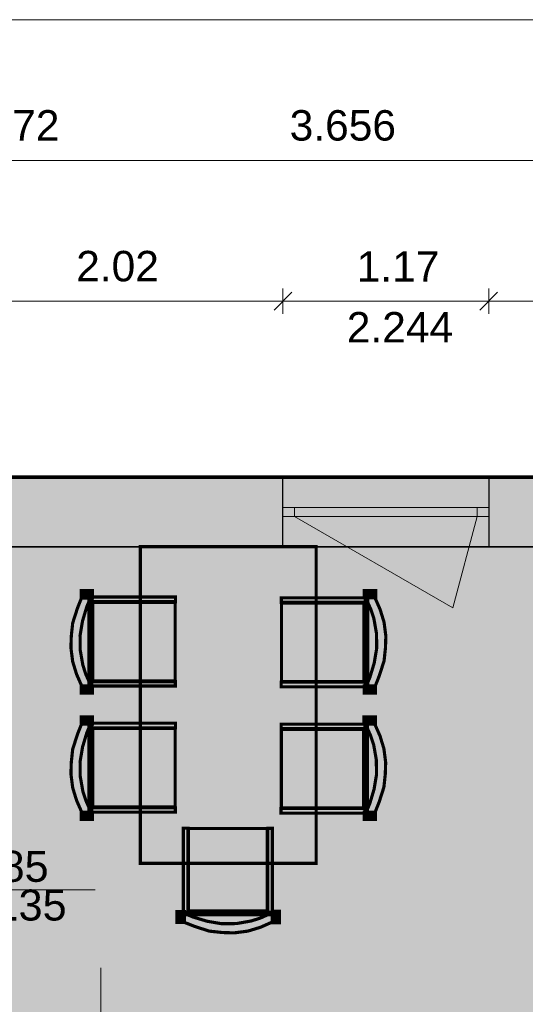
# Model space of a CAD drawing. Header units: millimetres. Extents: x 2988 to 41000, y -28700 to -5172.
# Tile 4 of 9: x 10956 to 13831, y -11568 to -5972. Entities that reach past the tile are written whole.
import ezdxf

# ---------------------------------------------------------------- set-up
doc = ezdxf.new("R2010")
doc.units = ezdxf.units.MM
doc.header["$MEASUREMENT"] = 0

msp = doc.modelspace()

# ---------------------------------------------------------------- hatches: boundary and pattern name
at = {"true_color": 0xeaeaea}
h = msp.add_hatch(color=254, dxfattribs=at)
h.paths.add_polyline_path([(7188, -8572), (25488, -8572), (25488, -16012), (20738, -16012), (20738, -15670), (16688, -15670), (16688, -15328), (11938, -15328), (11938, -14987), (7188, -14987)])
h.paths.add_polyline_path([(20869, -12905), (18799, -12905), (18799, -15275), (20869, -15275)])
at = {"true_color": 0x804000}
msp.add_hatch(color=36, dxfattribs=at).paths.add_polyline_path([(7188, -8572), (25488, -8572), (25093, -8967), (19361, -8967), (19189, -8967), (17289, -8967), (17083, -8967), (16819, -8967), (16613, -8967), (14713, -8967), (14541, -8967), (10885, -8967), (10713, -8967), (7583, -8967)])
at = {"true_color": 0xeaeaea}
msp.add_hatch(color=254, dxfattribs=at).paths.add_polyline_path([(12453, -8572), (13623, -8572), (13623, -8967), (12453, -8967)])
at = {"true_color": 0xffffd2}
msp.add_hatch(color=7, dxfattribs=at).paths.add_polyline_path([(15619, -11441), (15619, -12641), (15187, -12641), (15187, -12773), (15487, -12773), (15487, -14933), (12333, -14933), (12333, -14592), (12333, -11860), (10885, -11860), (10885, -8967), (14541, -8967), (14541, -11269), (13891, -11269), (13891, -11441)])
at = {"true_color": 0xf0ebe6}
for points in [[(12642, -10767), (11642, -10767), (11642, -8967), (12642, -8967)], [(11361, -9746), (11361, -9273), (11834, -9270), (11816, -9292), (11707, -9298), (11587, -9289), (11420, -9286), (11379, -9289), (11379, -9374), (11378, -9566), (11372, -9684), (11375, -9716), (11411, -9724), (11482, -9716), (11601, -9727), (11735, -9719), (11822, -9724), (11830, -9748)], [(12924, -9271), (12924, -9744), (12451, -9747), (12469, -9725), (12578, -9719), (12698, -9728), (12865, -9731), (12906, -9728), (12906, -9643), (12907, -9451), (12913, -9333), (12910, -9301), (12874, -9293), (12803, -9301), (12684, -9290), (12550, -9298), (12463, -9293), (12455, -9269)], [(11361, -10463), (11361, -9990), (11834, -9987), (11816, -10009), (11707, -10015), (11587, -10006), (11420, -10003), (11379, -10006), (11379, -10091), (11378, -10283), (11372, -10401), (11375, -10433), (11411, -10441), (11482, -10433), (11601, -10444), (11735, -10436), (11822, -10441), (11830, -10465)], [(12923, -9989), (12923, -10462), (12450, -10465), (12468, -10443), (12577, -10437), (12697, -10446), (12864, -10449), (12905, -10446), (12905, -10361), (12906, -10169), (12912, -10051), (12909, -10019), (12873, -10011), (12802, -10019), (12683, -10008), (12549, -10016), (12462, -10011), (12454, -9987)], [(12379, -11048), (11906, -11048), (11903, -10575), (11925, -10593), (11931, -10702), (11922, -10822), (11919, -10989), (11922, -11030), (12007, -11030), (12199, -11031), (12317, -11037), (12349, -11034), (12357, -10998), (12349, -10927), (12360, -10808), (12352, -10674), (12357, -10587), (12381, -10579)]]:
    msp.add_hatch(color=7, dxfattribs=at).paths.add_polyline_path(points)
at = {"true_color": 0xdccdb9}
for points in [[(11306, -9259), (11306, -9217), (11369, -9217), (11369, -9259)], [(12980, -9217), (12980, -9258), (12915, -9258), (12915, -9217)], [(11309, -9760), (11279, -9692), (11257, -9620), (11247, -9542), (11249, -9476), (11257, -9401), (11284, -9317), (11308, -9256), (11359, -9256), (11337, -9309), (11313, -9389), (11299, -9472), (11300, -9556), (11315, -9641), (11332, -9693), (11353, -9740), (11359, -9760)], [(11365, -9759), (11350, -9759), (11350, -9255), (11365, -9255)], [(11361, -9253), (11842, -9253), (11842, -9280), (11361, -9280)], [(11372, -9283), (11840, -9283), (11840, -9730), (11372, -9730)], [(12444, -9258), (12926, -9258), (12926, -9283), (12444, -9283)], [(12913, -9734), (12445, -9734), (12445, -9287), (12913, -9287)], [(12920, -9258), (12935, -9258), (12935, -9762), (12920, -9762)], [(12976, -9257), (13006, -9325), (13028, -9397), (13038, -9475), (13036, -9541), (13028, -9616), (13001, -9700), (12977, -9761), (12926, -9761), (12948, -9708), (12972, -9628), (12986, -9545), (12985, -9461), (12970, -9376), (12953, -9324), (12932, -9277), (12926, -9257)], [(11841, -9759), (11359, -9759), (11359, -9734), (11841, -9734)], [(11305, -9800), (11305, -9759), (11370, -9759), (11370, -9800)], [(12924, -9764), (12443, -9764), (12443, -9737), (12924, -9737)], [(12979, -9758), (12979, -9800), (12916, -9800), (12916, -9758)], [(11306, -9976), (11306, -9934), (11369, -9934), (11369, -9976)], [(12979, -9935), (12979, -9976), (12914, -9976), (12914, -9935)], [(11309, -10477), (11279, -10409), (11257, -10337), (11247, -10259), (11249, -10193), (11257, -10118), (11284, -10034), (11308, -9973), (11359, -9973), (11337, -10026), (11313, -10106), (11299, -10189), (11300, -10273), (11315, -10358), (11332, -10410), (11353, -10457), (11359, -10477)], [(11365, -10476), (11350, -10476), (11350, -9972), (11365, -9972)], [(11361, -9970), (11842, -9970), (11842, -9997), (11361, -9997)], [(11372, -10000), (11840, -10000), (11840, -10447), (11372, -10447)], [(12443, -9976), (12925, -9976), (12925, -10001), (12443, -10001)], [(12912, -10452), (12444, -10452), (12444, -10005), (12912, -10005)], [(12919, -9976), (12934, -9976), (12934, -10480), (12919, -10480)], [(12975, -9975), (13005, -10043), (13027, -10115), (13037, -10193), (13035, -10259), (13027, -10334), (13000, -10418), (12976, -10479), (12925, -10479), (12947, -10426), (12971, -10346), (12985, -10263), (12984, -10179), (12969, -10094), (12952, -10042), (12931, -9995), (12925, -9975)], [(11841, -10476), (11359, -10476), (11359, -10451), (11841, -10451)], [(12923, -10482), (12442, -10482), (12442, -10455), (12923, -10455)], [(11305, -10517), (11305, -10476), (11370, -10476), (11370, -10517)], [(12978, -10476), (12978, -10518), (12915, -10518), (12915, -10476)], [(11886, -11048), (11886, -10567), (11913, -10567), (11913, -11048)], [(11916, -11037), (11916, -10569), (12363, -10569), (12363, -11037)], [(12392, -10568), (12392, -11050), (12367, -11050), (12367, -10568)], [(11892, -11103), (11850, -11103), (11850, -11040), (11892, -11040)], [(12392, -11044), (12392, -11059), (11888, -11059), (11888, -11044)], [(12393, -11100), (12325, -11130), (12253, -11152), (12175, -11162), (12109, -11160), (12034, -11152), (11950, -11125), (11889, -11101), (11889, -11050), (11942, -11072), (12022, -11096), (12105, -11110), (12189, -11109), (12274, -11094), (12326, -11077), (12373, -11056), (12393, -11050)], [(12433, -11104), (12392, -11104), (12392, -11039), (12433, -11039)]]:
    msp.add_hatch(color=254, dxfattribs=at).paths.add_polyline_path(points)

# ---------------------------------------------------------------- linework, layer by layer
at = {"color": 18, "lineweight": 5, "true_color": 0x070707}
for points in [[(7188, -5972), (25488, -5972)], [(10885, -6772), (14541, -6772)], [(12504, -7521), (12402, -7623)], [(12504, -7521), (12402, -7623)], [(12453, -7500), (12453, -7644)], [(12453, -7500), (12453, -7644)], [(13674, -7521), (13572, -7623)], [(13674, -7521), (13572, -7623)], [(13623, -7500), (13623, -7644)], [(13623, -7500), (13623, -7644)], [(10433, -7572), (12453, -7572)], [(12453, -7572), (13623, -7572)], [(13623, -7572), (14913, -7572)]]:
    msp.add_lwpolyline(points, dxfattribs=at)
at = {"color": 18, "lineweight": 20, "true_color": 0x070707, "const_width": 20}
msp.add_lwpolyline([(7188, -8572), (25488, -8572), (25488, -16012), (20738, -16012), (20738, -15670), (16688, -15670), (16688, -15328), (11938, -15328), (11938, -14987), (7188, -14987), (7188, -8572)], dxfattribs=at)
at = {"color": 18, "lineweight": 35, "true_color": 0x070707}
for points in [[(7188, -8572), (25488, -8572)], [(14541, -8967), (10885, -8967)]]:
    msp.add_lwpolyline(points, dxfattribs=at)
at = {"color": 254, "lineweight": 30, "true_color": 0xeaeaea}
for points in [[(12453, -8572), (13623, -8572)], [(13623, -8967), (12453, -8967)]]:
    msp.add_lwpolyline(points, dxfattribs=at)
at = {"color": 18, "lineweight": 30, "true_color": 0x070707}
for points in [[(12453, -8967), (12453, -8572)], [(13623, -8572), (13623, -8967)]]:
    msp.add_lwpolyline(points, dxfattribs=at)
at = {"color": 18, "lineweight": 20, "true_color": 0x070707}
msp.add_lwpolyline([(12453, -8572), (13623, -8572)], dxfattribs=at)
at = {"color": 18, "lineweight": 15, "true_color": 0x070707}
for points in [[(12453, -8743.5), (13623, -8743.5)], [(12518.7, -8743.5), (12518.7, -8795.5)], [(13557.3, -8743.5), (13557.3, -8795.5)], [(12453, -8795.5), (13623, -8795.5)], [(12518.7, -8795.5), (13418.2, -9314.8)], [(13418.2, -9314.8), (13557.3, -8795.5)]]:
    msp.add_lwpolyline(points, dxfattribs=at)
at = {"color": 18, "lineweight": 0, "true_color": 0x070707, "const_width": 1}
msp.add_lwpolyline([(15619, -11441), (15619, -12641), (15187, -12641), (15187, -12773), (15487, -12773), (15487, -14933), (12333, -14933), (12333, -14592), (12333, -11860), (10885, -11860), (10885, -8967), (14541, -8967), (14541, -11269), (13891, -11269), (13891, -11441), (15619, -11441)], dxfattribs=at)
at = {"color": 251, "lineweight": 18, "true_color": 0x595959, "const_width": 18}
for points in [[(12642, -10767), (11642, -10767), (11642, -8967), (12642, -8967), (12642, -10767)], [(11306, -9259), (11306, -9217), (11369, -9217), (11369, -9259), (11306, -9259)], [(12980, -9217), (12980, -9258), (12915, -9258), (12915, -9217), (12980, -9217)], [(11309, -9760), (11279, -9692), (11257, -9620), (11247, -9542), (11249, -9476), (11257, -9401), (11284, -9317), (11308, -9256), (11359, -9256), (11337, -9309), (11313, -9389), (11299, -9472), (11300, -9556), (11315, -9641), (11332, -9693), (11353, -9740), (11359, -9760), (11309, -9760)], [(11365, -9759), (11350, -9759), (11350, -9255), (11365, -9255), (11365, -9759)], [(11361, -9253), (11842, -9253), (11842, -9280), (11361, -9280), (11361, -9253)], [(11372, -9283), (11840, -9283), (11840, -9730), (11372, -9730), (11372, -9283)], [(12444, -9258), (12926, -9258), (12926, -9283), (12444, -9283), (12444, -9258)], [(12913, -9734), (12445, -9734), (12445, -9287), (12913, -9287), (12913, -9734)], [(12920, -9258), (12935, -9258), (12935, -9762), (12920, -9762), (12920, -9258)], [(12976, -9257), (13006, -9325), (13028, -9397), (13038, -9475), (13036, -9541), (13028, -9616), (13001, -9700), (12977, -9761), (12926, -9761), (12948, -9708), (12972, -9628), (12986, -9545), (12985, -9461), (12970, -9376), (12953, -9324), (12932, -9277), (12926, -9257), (12976, -9257)], [(11841, -9759), (11359, -9759), (11359, -9734), (11841, -9734), (11841, -9759)], [(12924, -9764), (12443, -9764), (12443, -9737), (12924, -9737), (12924, -9764)], [(11305, -9800), (11305, -9759), (11370, -9759), (11370, -9800), (11305, -9800)], [(12979, -9758), (12979, -9800), (12916, -9800), (12916, -9758), (12979, -9758)], [(11306, -9976), (11306, -9934), (11369, -9934), (11369, -9976), (11306, -9976)], [(12979, -9935), (12979, -9976), (12914, -9976), (12914, -9935), (12979, -9935)], [(11309, -10477), (11279, -10409), (11257, -10337), (11247, -10259), (11249, -10193), (11257, -10118), (11284, -10034), (11308, -9973), (11359, -9973), (11337, -10026), (11313, -10106), (11299, -10189), (11300, -10273), (11315, -10358), (11332, -10410), (11353, -10457), (11359, -10477), (11309, -10477)], [(11365, -10476), (11350, -10476), (11350, -9972), (11365, -9972), (11365, -10476)], [(11361, -9970), (11842, -9970), (11842, -9997), (11361, -9997), (11361, -9970)], [(11372, -10000), (11840, -10000), (11840, -10447), (11372, -10447), (11372, -10000)], [(12443, -9976), (12925, -9976), (12925, -10001), (12443, -10001), (12443, -9976)], [(12912, -10452), (12444, -10452), (12444, -10005), (12912, -10005), (12912, -10452)], [(12919, -9976), (12934, -9976), (12934, -10480), (12919, -10480), (12919, -9976)], [(12975, -9975), (13005, -10043), (13027, -10115), (13037, -10193), (13035, -10259), (13027, -10334), (13000, -10418), (12976, -10479), (12925, -10479), (12947, -10426), (12971, -10346), (12985, -10263), (12984, -10179), (12969, -10094), (12952, -10042), (12931, -9995), (12925, -9975), (12975, -9975)], [(11841, -10476), (11359, -10476), (11359, -10451), (11841, -10451), (11841, -10476)], [(12923, -10482), (12442, -10482), (12442, -10455), (12923, -10455), (12923, -10482)], [(11305, -10517), (11305, -10476), (11370, -10476), (11370, -10517), (11305, -10517)], [(12978, -10476), (12978, -10518), (12915, -10518), (12915, -10476), (12978, -10476)], [(11886, -11048), (11886, -10567), (11913, -10567), (11913, -11048), (11886, -11048)], [(11916, -11037), (11916, -10569), (12363, -10569), (12363, -11037), (11916, -11037)], [(12392, -10568), (12392, -11050), (12367, -11050), (12367, -10568), (12392, -10568)], [(11892, -11103), (11850, -11103), (11850, -11040), (11892, -11040), (11892, -11103)], [(12392, -11044), (12392, -11059), (11888, -11059), (11888, -11044), (12392, -11044)], [(12393, -11100), (12325, -11130), (12253, -11152), (12175, -11162), (12109, -11160), (12034, -11152), (11950, -11125), (11889, -11101), (11889, -11050), (11942, -11072), (12022, -11096), (12105, -11110), (12189, -11109), (12274, -11094), (12326, -11077), (12373, -11056), (12393, -11050), (12393, -11100)], [(12433, -11104), (12392, -11104), (12392, -11039), (12433, -11039), (12433, -11104)]]:
    msp.add_lwpolyline(points, dxfattribs=at)
at = {"color": 254, "lineweight": 20, "true_color": 0xeaeaea}
msp.add_lwpolyline([(13623, -8967), (12453, -8967)], dxfattribs=at)
at = {"color": 18, "lineweight": 0, "true_color": 0x070707}
for points in [[(11385.5, -10917.5), (10385.5, -10917.5)], [(11417, -11360), (11417, -12360)]]:
    msp.add_lwpolyline(points, dxfattribs=at)

# ---------------------------------------------------------------- texts
at = {"color": 18, "true_color": 0x070707}
for s, insert, char_height, attachment_point in [('{\\fArial|b0|i0;0.172}', (10577, -6661.5), 173, 7), ('{\\fArial|b0|i0;3.656}', (12491, -6661.5), 173, 7), ('{\\fArial|b0|i0;2.02}', (11277, -7461.5), 173, 7), ('{\\fArial|b0|i0;1.17}', (12872, -7461.5), 173, 7), ('{\\fArial|b0|i0;2.244}', (12816, -7806.5), 173, 7), ('{\\fArial|b0|i0;885}', (10915, -10785), 176, 5), ('{\\fArial|b0|i0;2.135}', (10915, -11005), 176, 5)]:
    msp.add_mtext(s, dxfattribs=dict(at, insert=insert, char_height=char_height, attachment_point=attachment_point))

doc.saveas('drawing.dxf')
